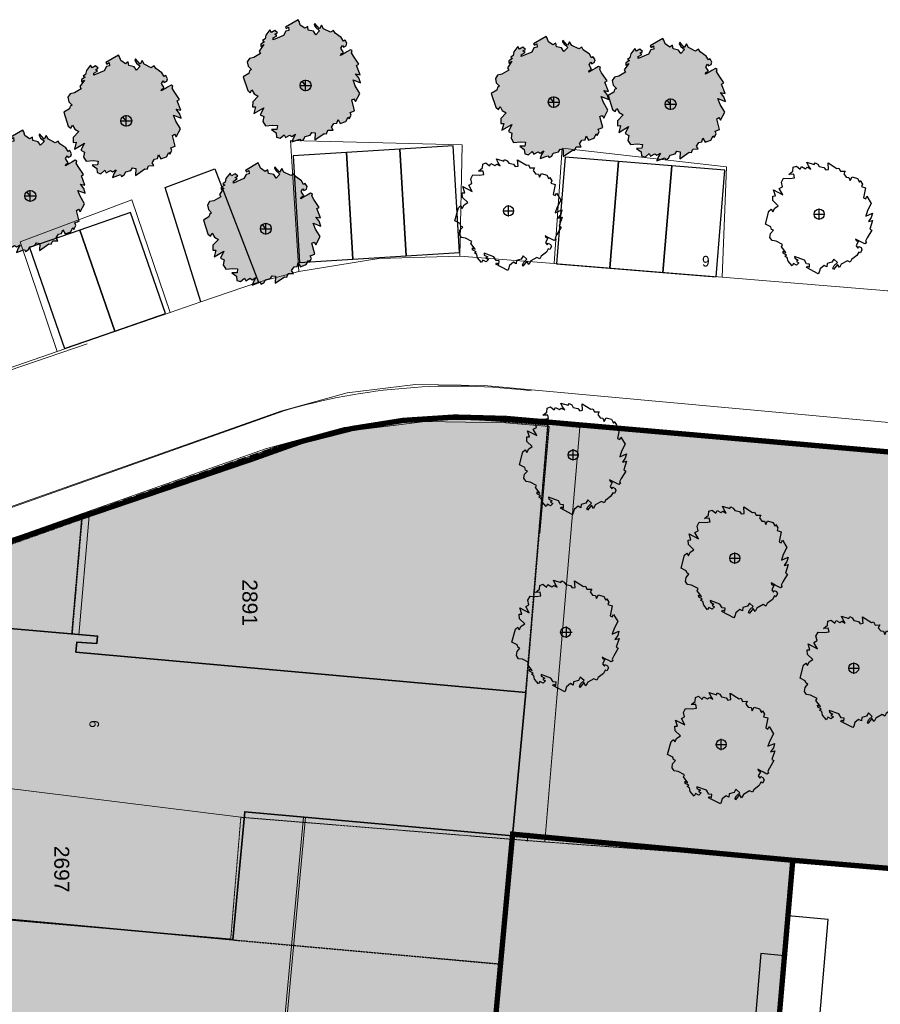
# Model space of a CAD drawing. Extents: x -1000932 to 2054797, y 285738 to 764020.
# Tile 252 of 256: x -210832 to -170574, y 563585 to 609661. Entities that reach past the tile are written whole.
import ezdxf

# ---------------------------------------------------------------- set-up
doc = ezdxf.new("R2010")
doc.units = 0
doc.header["$MEASUREMENT"] = 0
doc.linetypes.add('DASHDOT', pattern=[1, 0.5, -0.25, 0, -0.25])
doc.linetypes.add('DASHED', pattern=[0.75, 0.5, -0.25])
doc.layers.get('0').update_dxf_attribs({"color": 1, "linetype": 'CONTINUOUS'})
for name, color, linetype in [('--schets', 3, 'CONTINUOUS'), ('--schets pp', 1, 'CONTINUOUS'), ('-boom', 8, 'CONTINUOUS'), ('-boom beschermd', 82, 'CONTINUOUS'), ('31.', 7, 'CONTINUOUS'), ('A-0010--', 4, 'CONTINUOUS'), ('A-0900-TERREIN', 14, 'CONTINUOUS'), ('bomen', 1, 'CONTINUOUS')]:
    doc.layers.add(name, color=color, linetype=linetype)
for name, color, linetype, lineweight in [('B14', 1, 'CONTINUOUS', 30), ('T03', 84, 'CONTINUOUS', 0), ('V00', 7, 'CONTINUOUS', 0), ('Z09', 7, 'CONTINUOUS', 0)]:
    doc.layers.add(name, color=color, linetype=linetype, lineweight=lineweight)
doc.styles.add('JK-T', font='arial.ttf', dxfattribs={"width": 0.9})
doc.styles.get("Standard").update_dxf_attribs({"font": 'romans.shx'})

# ---------------------------------------------------------------- blocks, each defined once
blk = doc.blocks.new('UNNAMED')
at = {"color": 0}
for p, q in [((-0.5, 0), (0.5, 0)), ((0, -0.5), (0, 0.5))]:
    blk.add_line(p, q, dxfattribs=at)
blk = doc.blocks.new('boom')
at = {"layer": '31.', "color": 7, "linetype": 'Continuous'}
for points in [[(2251.80828051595, -1106.205926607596), (2173.887591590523, -1256.205493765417), (2210.303128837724, -1343.212250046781), (2134.01737931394, -1385.236413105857), (1982.216964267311, -1306.337424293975), (1885.793354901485, -1256.224297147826), (1703.603915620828, -1161.53094182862), (1724.220932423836, -1226.642753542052), (1831.338077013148, -1282.37241938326), (1731.107258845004, -1475.215363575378), (1810.449942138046, -1584.490554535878), (1849.428164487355, -1509.532590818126), (1958.351373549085, -1566.126334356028), (1999.960998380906, -1669.427246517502), (1927.535710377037, -1808.721166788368), (1852.517681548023, -1769.750629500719), (1768.989292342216, -1930.443442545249), (1515.964705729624, -2124.603458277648), (1454.715516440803, -2242.457359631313), (1326.085039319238, -2175.658874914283), (1036.296854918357, -2338.137602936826), (950.0803199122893, -2501.971368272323), (853.4300944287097, -2351.874397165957), (666.8589403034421, -2590.471371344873), (645.5920018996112, -2521.459279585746), (705.7373041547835, -2405.746017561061), (860.2430165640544, -2260.136272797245), (685.7817176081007, -2098.250700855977), (594.7287687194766, -2252.751059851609), (372.3060847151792, -2314.09832386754), (359.0236219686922, -2470.538109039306), (230.4509567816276, -2403.702663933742), (44.46268121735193, -2552.023372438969), (-0.947729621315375, -2709.492246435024), (-39.97943810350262, -2784.51713332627), (-597.1746060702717, -2494.899703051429), (-563.7541439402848, -2430.59817462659), (-456.5828730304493, -2486.320026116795), (-448.8926459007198, -2340.571254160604), (-589.0511153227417, -2322.190292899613), (-690.7442434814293, -2146.840910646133), (-1147.19952013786, -1977.583268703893), (-1137.773566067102, -2064.195474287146), (-977.0207761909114, -2147.749738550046), (-1064.44396277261, -2211.208338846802), (-946.5297172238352, -2272.451776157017), (-1056.263172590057, -2378.752786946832), (-1206.295684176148, -2300.781599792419), (-1267.571476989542, -2418.669929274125), (-1453.753130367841, -2197.96488541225), (-1493.066052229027, -2035.121278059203), (-1602.439628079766, -1967.644271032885), (-1523.534554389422, -1910.356782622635), (-1684.259961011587, -1826.82816559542), (-1690.826643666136, -1726.013215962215), (-1560.296378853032, -1794.106256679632), (-1765.85499384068, -1521.307316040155), (-1715.74770695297, -1424.856922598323), (-2015.770382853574, -1268.879820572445), (-2204.38651482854, -1238.911540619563), (-2304.670585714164, -1091.528656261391), (-2274.736274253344, -902.9164417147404), (-2142.746676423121, -753.7808347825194), (-2228.485123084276, -709.2262538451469), (-2266.297799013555, -594.2808795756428), (-2512.727176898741, -466.1631036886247), (-2347.774639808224, 138.9603937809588), (-2242.753754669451, 236.2958245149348), (-2168.968191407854, 116.3050894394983), (-2079.855939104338, 287.7469081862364), (-1914.390939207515, 396.6484921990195), (-2159.162320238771, 632.7459877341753), (-2173.146963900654, 848.692170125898), (-2048.015596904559, 851.4008923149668), (-2137.499847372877, 1135.897056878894), (-1701.209176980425, 908.3335933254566), (-1863.818897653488, 1204.585402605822), (-1715.713569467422, 1285.889265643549), (-1764.518872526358, 1496.275491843), (-1667.032586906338, 1683.306273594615), (-1366.868504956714, 1667.519393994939), (-1155.708429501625, 1699.277924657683), (-1190.879303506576, 1867.275065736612), (-1412.43674064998, 1859.967295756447), (-1225.537870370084, 2010.017902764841), (-1211.815051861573, 2193.478551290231), (-1059.70369904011, 2250.533744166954), (-889.1232609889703, 2107.382555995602), (-827.8782579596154, 2225.265453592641), (-643.9286475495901, 2129.643180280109), (-556.5404370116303, 2193.125344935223), (-395.7491250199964, 2109.577628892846), (-496.0681719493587, 2256.984077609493), (-568.9489074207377, 2430.958846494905), (-230.3545297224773, 2323.012531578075), (-185.8318856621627, 2408.773994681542), (-67.94424363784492, 2347.496129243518), (5.775274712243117, 2227.525459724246), (226.5480552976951, 2180.836944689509), (305.8248332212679, 2071.58085274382), (441.2807912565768, 2096.433503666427), (417.3459203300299, 2397.702575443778), (830.8054949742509, 2138.941381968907), (922.993691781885, 2159.116191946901), (996.295911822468, 2012.128974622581), (1217.841430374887, 2019.464624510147), (1151.039446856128, 1890.865216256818), (1262.043796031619, 1737.899254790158), (1393.285145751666, 1724.148071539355), (1450.313874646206, 1572.001324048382), (1539.426126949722, 1743.443142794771), (1786.763878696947, 1669.339513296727), (1886.634697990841, 1494.912051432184), (1925.631290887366, 1569.961469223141), (2020.362428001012, 1411.834044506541)], [(2020.362428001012, 1411.834044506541), (1980.268502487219, 1295.998359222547), (2174.275552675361, 1236.508194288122), (2080.48679799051, 768.0988398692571), (2176.937790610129, 717.960065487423), (2238.186700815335, 835.8158999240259), (2438.329387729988, 502.2257036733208), (2264.97943182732, 169.8100759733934), (2179.532251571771, -88.69085307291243), (2492.516642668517, 49.20364684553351), (2437.501084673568, -157.9729910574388), (2305.214954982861, -344.5843578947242), (2498.067593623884, -295.2585980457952), (2366.214191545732, -702.9093504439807), (2462.630068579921, -753.023593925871), (2251.80828051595, -1106.205926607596)]]:
    blk.add_lwpolyline(points, dxfattribs=at)
blk.add_circle((0, 0), 234.5930326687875, dxfattribs=at)
blk = doc.blocks.new('Boom2')
at = {"layer": '-boom beschermd', "linetype": 'Continuous', "transparency": 33554559}
h = blk.add_hatch(color=76, dxfattribs=at)
h.dxf.hatch_style = 1
h.paths.add_polyline_path([(2240.141075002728, 1374.766463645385), (2146.682121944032, 1534.056125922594), (2181.519351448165, 1631.045440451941), (2095.917912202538, 1672.609482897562), (1934.719123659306, 1577.977185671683), (1832.328912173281, 1517.874499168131), (1638.855365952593, 1404.301295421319), (1657.686024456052, 1476.504264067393), (1771.432777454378, 1543.341232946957), (1651.219506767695, 1748.129382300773), (1731.645532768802, 1871.831033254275), (1778.392115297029, 1792.229360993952), (1894.065031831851, 1860.110946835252), (1933.653675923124, 1975.169062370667), (1846.796372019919, 2123.085103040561), (1767.132160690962, 2076.341741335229), (1666.942831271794, 2246.987987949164), (1379.934805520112, 2444.611185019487), (1306.472365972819, 2569.766456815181), (1169.873849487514, 2489.639101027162), (844.5268539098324, 2650.628845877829), (741.234987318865, 2824.553776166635), (644.213260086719, 2655.331512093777), (427.2188535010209, 2905.186350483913), (407.8961862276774, 2828.68866730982), (480.0289215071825, 2705.808017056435), (656.815061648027, 2555.612111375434), (475.5552824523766, 2369.160615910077), (367.5066993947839, 2532.626519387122), (121.3562126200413, 2587.048410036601), (98.06576855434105, 2757.006413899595), (-38.46982344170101, 2676.840683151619), (-249.7553960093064, 2828.220939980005), (-308.1654745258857, 2997.497008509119), (-354.9713324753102, 3077.16053464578), (-946.667514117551, 2729.801284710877), (-906.5883834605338, 2661.517821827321), (-792.7790485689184, 2728.347663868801), (-776.1916387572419, 2569.746544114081), (-928.0936730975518, 2541.806113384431), (-1029.189389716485, 2344.748450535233), (-1517.74067203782, 2134.387594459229), (-1512.329084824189, 2229.421383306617), (-1341.616692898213, 2329.634876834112), (-1440.57784236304, 2393.960073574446), (-1315.360074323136, 2467.423198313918), (-1441.07545576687, 2577.239070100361), (-1600.40353582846, 2483.721098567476), (-1673.901557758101, 2608.915045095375), (-1864.634544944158, 2357.613609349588), (-1898.371300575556, 2177.709501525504), (-2013.921585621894, 2097.930107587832), (-1924.599891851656, 2039.85898357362), (-2095.27747223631, 1939.677123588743), (-2096.770641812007, 1829.302558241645), (-1958.169074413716, 1910.944152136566), (-2167.131348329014, 1601.712823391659), (-2107.028276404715, 1499.28745776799), (-2425.625418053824, 1312.213096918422), (-2629.748889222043, 1268.910172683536), (-2730.887056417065, 1102.447633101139), (-2687.611474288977, 898.3238621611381), (-2535.204357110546, 743.0166301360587), (-2626.248974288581, 689.5777892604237), (-2661.040189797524, 562.0246424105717), (-2922.734617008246, 408.3651811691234), (-2708.701920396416, -242.6399843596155), (-2588.630274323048, -342.9390319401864), (-2514.872299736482, -207.8644873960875), (-2407.991054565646, -389.9224308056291), (-2221.322100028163, -499.4450460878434), (-2475.123859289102, -770.8297417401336), (-2478.239149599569, -1007.253103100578), (-2341.545247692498, -1003.168333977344), (-2423.181575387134, -1318.629152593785), (-1959.918396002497, -1045.783964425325), (-2120.690183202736, -1378.183681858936), (-1954.502042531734, -1458.569703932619), (-1995.926428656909, -1690.881553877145), (-1879.03513097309, -1889.479187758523), (-1552.389413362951, -1855.372657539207), (-1320.192255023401, -1878.140929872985), (-1349.123504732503, -2063.437991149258), (-1591.288126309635, -2067.92125562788), (-1378.915912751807, -2221.141272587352), (-1353.618822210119, -2420.555610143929), (-1184.430145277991, -2474.250883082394), (-1006.358195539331, -2308.452764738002), (-932.8954133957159, -2433.639284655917), (-737.5511586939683, -2318.951755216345), (-638.6248207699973, -2383.30858549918), (-467.8850867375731, -2283.094792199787), (-569.0541594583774, -2449.58892250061), (-638.7877225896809, -2643.521321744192), (-275.3988389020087, -2506.685487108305), (-221.9948095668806, -2597.761737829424), (-96.80472623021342, -2524.267664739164), (-23.1128969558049, -2389.217284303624), (215.1559547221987, -2325.851315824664), (295.5119293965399, -2202.173871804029), (444.7190316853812, -2221.672086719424), (435.5481258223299, -2551.753402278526), (872.1380053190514, -2246.143979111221), (973.8677015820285, -2262.975032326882), (1045.584046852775, -2098.460163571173), (1287.745105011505, -2094.008190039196), (1207.618091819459, -1957.440921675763), (1320.136664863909, -1784.282902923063), (1462.563899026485, -1761.899804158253), (1516.235350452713, -1592.676230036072), (1623.116595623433, -1774.734173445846), (1888.83187087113, -1679.963857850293), (1987.994297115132, -1484.013393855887), (2034.765343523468, -1563.708553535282), (2129.239022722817, -1385.84182941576), (2078.980470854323, -1261.697857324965), (2287.321842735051, -1185.870174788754), (2158.631930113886, -680.039676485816), (2261.060859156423, -619.9053136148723), (2334.527204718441, -745.060542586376), (2534.143883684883, -369.7948894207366), (2326.29700600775, -16.83356961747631), (2218.516478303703, 260.4311739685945), (2567.790882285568, 127.5726252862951), (2496.10785023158, 350.5345326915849), (2341.264198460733, 546.7159466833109), (2554.470749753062, 503.746077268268), (2387.661646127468, 941.138933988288), (2490.055677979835, 1001.249475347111)])
at = {"layer": '-boom beschermd', "linetype": 'Continuous'}
blk.add_lwpolyline([(2240.141075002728, 1374.766463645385), (2146.682121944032, 1534.056125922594), (2181.519351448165, 1631.045440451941), (2095.917912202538, 1672.609482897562), (1934.719123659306, 1577.977185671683), (1832.328912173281, 1517.874499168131), (1638.855365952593, 1404.301295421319), (1657.686024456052, 1476.504264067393), (1771.432777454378, 1543.341232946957), (1651.219506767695, 1748.129382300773), (1731.645532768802, 1871.831033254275), (1778.392115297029, 1792.229360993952), (1894.065031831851, 1860.110946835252), (1933.653675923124, 1975.169062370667), (1846.796372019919, 2123.085103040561), (1767.132160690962, 2076.341741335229), (1666.942831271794, 2246.987987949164), (1379.934805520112, 2444.611185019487), (1306.472365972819, 2569.766456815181), (1169.873849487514, 2489.639101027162), (844.5268539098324, 2650.628845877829), (741.234987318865, 2824.553776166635), (644.213260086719, 2655.331512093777), (427.2188535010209, 2905.186350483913), (407.8961862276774, 2828.68866730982), (480.0289215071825, 2705.808017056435), (656.815061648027, 2555.612111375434), (475.5552824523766, 2369.160615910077), (367.5066993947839, 2532.626519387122), (121.3562126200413, 2587.048410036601), (98.06576855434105, 2757.006413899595), (-38.46982344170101, 2676.840683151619), (-249.7553960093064, 2828.220939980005), (-308.1654745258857, 2997.497008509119), (-354.9713324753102, 3077.16053464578), (-946.667514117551, 2729.801284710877), (-906.5883834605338, 2661.517821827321), (-792.7790485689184, 2728.347663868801), (-776.1916387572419, 2569.746544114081), (-928.0936730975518, 2541.806113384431), (-1029.189389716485, 2344.748450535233), (-1517.74067203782, 2134.387594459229), (-1512.329084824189, 2229.421383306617), (-1341.616692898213, 2329.634876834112), (-1440.57784236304, 2393.960073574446), (-1315.360074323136, 2467.423198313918), (-1441.07545576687, 2577.239070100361), (-1600.40353582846, 2483.721098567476), (-1673.901557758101, 2608.915045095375), (-1864.634544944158, 2357.613609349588), (-1898.371300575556, 2177.709501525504), (-2013.921585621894, 2097.930107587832), (-1924.599891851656, 2039.85898357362), (-2095.27747223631, 1939.677123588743), (-2096.770641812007, 1829.302558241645), (-1958.169074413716, 1910.944152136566), (-2167.131348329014, 1601.712823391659), (-2107.028276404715, 1499.28745776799), (-2425.625418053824, 1312.213096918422), (-2629.748889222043, 1268.910172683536), (-2730.887056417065, 1102.447633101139), (-2687.611474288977, 898.3238621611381), (-2535.204357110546, 743.0166301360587), (-2626.248974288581, 689.5777892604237), (-2661.040189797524, 562.0246424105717), (-2922.734617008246, 408.3651811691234), (-2708.701920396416, -242.6399843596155), (-2588.630274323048, -342.9390319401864), (-2514.872299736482, -207.8644873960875), (-2407.991054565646, -389.9224308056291), (-2221.322100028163, -499.4450460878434), (-2475.123859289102, -770.8297417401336), (-2478.239149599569, -1007.253103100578), (-2341.545247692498, -1003.168333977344), (-2423.181575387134, -1318.629152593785), (-1959.918396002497, -1045.783964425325), (-2120.690183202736, -1378.183681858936), (-1954.502042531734, -1458.569703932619), (-1995.926428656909, -1690.881553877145), (-1879.03513097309, -1889.479187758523), (-1552.389413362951, -1855.372657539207), (-1320.192255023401, -1878.140929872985), (-1349.123504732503, -2063.437991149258), (-1591.288126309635, -2067.92125562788), (-1378.915912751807, -2221.141272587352), (-1353.618822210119, -2420.555610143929), (-1184.430145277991, -2474.250883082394), (-1006.358195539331, -2308.452764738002), (-932.8954133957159, -2433.639284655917), (-737.5511586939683, -2318.951755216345), (-638.6248207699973, -2383.30858549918), (-467.8850867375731, -2283.094792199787), (-569.0541594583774, -2449.58892250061), (-638.7877225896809, -2643.521321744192), (-275.3988389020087, -2506.685487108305), (-221.9948095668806, -2597.761737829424), (-96.80472623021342, -2524.267664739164), (-23.1128969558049, -2389.217284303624), (215.1559547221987, -2325.851315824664), (295.5119293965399, -2202.173871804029), (444.7190316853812, -2221.672086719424), (435.5481258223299, -2551.753402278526), (872.1380053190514, -2246.143979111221), (973.8677015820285, -2262.975032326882), (1045.584046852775, -2098.460163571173), (1287.745105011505, -2094.008190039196), (1207.618091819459, -1957.440921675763), (1320.136664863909, -1784.282902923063), (1462.563899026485, -1761.899804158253), (1516.235350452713, -1592.676230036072), (1623.116595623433, -1774.734173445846), (1888.83187087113, -1679.963857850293), (1987.994297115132, -1484.013393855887), (2034.765343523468, -1563.708553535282), (2129.239022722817, -1385.84182941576), (2078.980470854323, -1261.697857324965), (2287.321842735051, -1185.870174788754), (2158.631930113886, -680.039676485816), (2261.060859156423, -619.9053136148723), (2334.527204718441, -745.060542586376), (2534.143883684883, -369.7948894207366), (2326.29700600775, -16.83356961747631), (2218.516478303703, 260.4311739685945), (2567.790882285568, 127.5726252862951), (2496.10785023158, 350.5345326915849), (2341.264198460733, 546.7159466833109), (2554.470749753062, 503.746077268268), (2387.661646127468, 941.138933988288), (2490.055677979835, 1001.249475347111)], close=True, dxfattribs=at)
blk.add_lwpolyline([(0, 0), (-162.9241695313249, 195.9990656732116)], dxfattribs=at)
blk.add_circle((0, 0), 254.8723577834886, dxfattribs=at)
blk = doc.blocks.new('bomen')
at = {"layer": '--schets', "linetype": 'Continuous'}
for p in [(71352.99999976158, -21954), (82963, -22734), (88426, -22832), (62963, -23612), (58476, -27124), (69493.99999976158, -28660.0000000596)]:
    blk.add_blockref('Boom2', p, dxfattribs=at)
at = {"layer": '-boom', "linetype": 'Continuous'}
for p in [(80850, -27825), (95377, -27978), (83868.99999976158, -39245), (91429, -44075), (83518.38644565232, -47540.00000005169), (96993.99999976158, -49220.0000000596), (90798.99999976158, -52790.0000000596)]:
    blk.add_blockref('boom', p, dxfattribs=at)
at = {"layer": 'bomen', "xscale": 531.2874016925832, "yscale": 531.2874016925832, "zscale": 531.2874016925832}
for p in [(71352.99999976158, -21954), (82963, -22734), (88426, -22832), (62963, -23612), (58476, -27124), (80850, -27825), (95377, -27978), (69493.99999976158, -28660.0000000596), (83868.99999976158, -39245), (91429, -44075), (83554, -47540.0000000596), (96993.99999976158, -49220.0000000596), (90798.99999976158, -52790.0000000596)]:
    blk.add_blockref('UNNAMED', p, dxfattribs=at)
blk = doc.blocks.new('eigendomssituatie')
at = {"layer": '--schets pp', "linetype": 'Continuous', "transparency": 33554495}
h = blk.add_hatch(color=72, dxfattribs=at)
h.dxf.hatch_style = 1
edge = h.paths.add_edge_path()
edge.add_line((-4176.73854586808, 36691.06924980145), (18463.26145401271, 34709.06924984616))
edge.add_arc((17095.50999903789, 29904.28082499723), 4995.671711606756, -8.030102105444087, 74.11024197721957, ccw=False)
edge.add_line((22042.19821628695, 29206.41871005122), (21519.26145413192, 23075.06924982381))
edge.add_line((21519.26145413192, 23075.06924982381), (20841.66028853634, 15037.05444403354))
edge.add_line((20841.66028853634, 15037.05444403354), (9221.227534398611, 16016.65189056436))
edge.add_line((9221.227534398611, 16016.65189056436), (-3884.161830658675, 17236.71420983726))
edge.add_line((-3884.161830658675, 17236.71420983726), (-5436.461187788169, 504.3732174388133))
edge.add_line((-5436.461187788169, 504.3732174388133), (0.01009560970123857, -0.01570527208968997))
edge.add_line((0.01009560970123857, -0.01570527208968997), (-2500.443734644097, -26949.25618684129))
edge.add_line((-2500.443734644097, -26949.25618684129), (-6846.575806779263, -26546.03876589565))
edge.add_line((-6846.575806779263, -26546.03876589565), (-6942.65260836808, -27581.58700016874))
edge.add_line((-6942.65260836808, -27581.58700016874), (-9441.92006868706, -27349.73178386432))
edge.add_line((-9441.92006868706, -27349.73178386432), (-9345.841399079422, -26314.14745333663))
edge.add_line((-9345.841399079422, -26314.14745333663), (-13692.1799018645, -25910.91512983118))
edge.add_line((-13692.1799018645, -25910.91512983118), (-13547.04518649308, -23805.32137516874))
edge.add_line((-13547.04518649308, -23805.32137516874), (-35801.37771154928, -21685.47999814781))
edge.add_line((-35801.37771154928, -21685.47999814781), (-39085.49633917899, -21480.62403194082))
edge.add_line((-39085.49633917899, -21480.62403194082), (-35449.19473665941, 20057.36991770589))
edge.add_line((-35449.19473665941, 20057.36991770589), (-40995.94876814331, 20385.16075669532))
edge.add_line((-40995.94876814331, 20385.16075669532), (-40395.08653578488, 23168.33528979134))
edge.add_arc((-32072.55263851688, 19913.76534113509), 8936.262978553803, 110.35386289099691, 158.6417595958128, ccw=False)
edge.add_line((-35180.73854598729, 28292.06924983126), (-16026.04323336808, 34806.76749201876))
edge.add_arc((-6099.484764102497, 10583.2012472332), 26178.57377053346, 85.78798549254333, 112.28329390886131, ccw=False)
h = blk.add_hatch(color=140, dxfattribs=at)
h.dxf.hatch_style = 1
h.paths.add_polyline_path([(9221.227534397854, 16016.65189056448), (-3884.10174863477, 17236.70861642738), (-5436.461187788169, 504.3732174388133), (0.01145413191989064, -0.001062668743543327), (-2500.24679749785, -26949.27923339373), (-6846.575806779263, -26546.03876589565), (-6942.652608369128, -27581.5870001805), (-9441.92006868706, -27349.73178386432), (-9345.843046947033, -26314.16521488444), (-13692.17995209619, -25910.91512517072), (-13541.94952379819, -23750.38774119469), (-24868.32201158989, -22699.74955143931), (-35970.65003817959, -21669.77644995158), (-39085.49633917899, -21480.62403194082), (-35918.73854586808, 15170.89737483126), (-35449.19473665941, 20057.36991770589), (-40995.94876814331, 20385.16075669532), (-45059.55128707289, -52868.35324621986), (-5987.73073336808, -60873.69637516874), (-5391.61354586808, -55499.82137516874), (3604.33176663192, -48873.36825016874)])
at = {"layer": '--schets pp', "color": 72, "linetype": 'Continuous', "const_width": 250}
blk.add_lwpolyline([(-4176.73854586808, 36691.06924980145), (18463.26145401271, 34709.06924984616, -0.3745828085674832), (22042.19821628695, 29206.41871005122), (21519.26145413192, 23075.06924982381), (20841.66028853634, 15037.05444403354), (9221.227534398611, 16016.65189056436), (-3884.161830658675, 17236.71420983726), (-5436.461187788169, 504.3732174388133), (0.01009560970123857, -0.01570527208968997), (-2500.443734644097, -26949.25618684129), (-6846.575806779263, -26546.03876589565), (-6942.65260836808, -27581.58700016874), (-9441.92006868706, -27349.73178386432), (-9345.841399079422, -26314.14745333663), (-13692.1799018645, -25910.91512983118), (-13547.04518649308, -23805.32137516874), (-35801.37771154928, -21685.47999814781), (-39085.49633917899, -21480.62403194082), (-35449.19473665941, 20057.36991770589), (-40995.94876814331, 20385.16075669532), (-40395.08653578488, 23168.33528979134, -0.2138698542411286), (-35180.73854598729, 28292.06924983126), (-16026.04323336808, 34806.76749201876, -0.1161253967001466)], format="xyb", close=True, dxfattribs=at)
at = {"layer": '--schets pp', "color": 140, "linetype": 'Continuous', "const_width": 250}
blk.add_lwpolyline([(9221.227534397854, 16016.65189056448), (-3884.10174863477, 17236.70861642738), (-5436.461187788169, 504.3732174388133), (0.01145413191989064, -0.001062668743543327), (-2500.24679749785, -26949.27923339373), (-6846.575806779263, -26546.03876589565), (-6942.652608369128, -27581.5870001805), (-9441.92006868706, -27349.73178386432), (-9345.843046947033, -26314.16521488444), (-13692.17995209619, -25910.91512517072), (-13541.94952379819, -23750.38774119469), (-24868.32201158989, -22699.74955143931), (-35970.65003817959, -21669.77644995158), (-39085.49633917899, -21480.62403194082), (-35918.73854586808, 15170.89737483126), (-35449.19473665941, 20057.36991770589), (-40995.94876814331, 20385.16075669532), (-45059.55128707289, -52868.35324621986), (-5987.73073336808, -60873.69637516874), (-5391.61354586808, -55499.82137516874), (3604.33176663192, -48873.36825016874)], close=True, dxfattribs=at)

msp = doc.modelspace()

# ---------------------------------------------------------------- hatches: boundary and pattern name
at = {"linetype": 'Continuous'}
h = msp.add_hatch(color=252, dxfattribs=at)
h.dxf.hatch_style = 1
h.paths.add_polyline_path([(-218811.726151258, 581018.9308312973), (-211762.749588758, 580408.7609094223), (-211738.702713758, 580757.8507531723), (-212595.733963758, 580955.9230187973), (-212568.749588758, 581275.0148156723), (-208059.749588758, 580888.8644250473), (-207191.687088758, 580814.9093469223), (-207222.718338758, 580476.7687219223), (-208157.663651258, 580537.7960656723), (-208200.679276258, 580064.5890344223), (-187156.741776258, 578176.9288781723), (-187781.648026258, 571464.4523156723), (-200306.733963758, 572594.8937219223), (-200859.757401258, 566599.7257531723), (-216267.694901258, 568022.1945031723), (-216162.710526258, 569164.6163781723), (-219808.733963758, 569479.7413781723)])

# ---------------------------------------------------------------- linework, layer by layer
at = {"layer": '--schets pp', "ltscale": 200}
for points in [[(-195551.0493496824, 603443.6936576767), (-195244.1490111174, 598453.1213275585), (-192748.8628460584, 598606.571496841), (-193055.7631845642, 603597.1438269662)], [(-193055.7631836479, 603597.143827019), (-192748.8628450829, 598606.5714969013), (-190253.5766800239, 598760.0216661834), (-190560.4770185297, 603750.5939963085)], [(-198046.3355157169, 603290.2434883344), (-197739.435177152, 598299.6711582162), (-195244.1490120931, 598453.1213274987), (-195551.0493505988, 603443.6936576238)], [(-185315.0842976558, 603227.105954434), (-185723.0759394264, 598243.7794730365), (-183231.4126987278, 598039.7836521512), (-182823.4210568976, 603023.1101335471)], [(-182823.4210559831, 603023.1101334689), (-183231.4126977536, 598039.7836520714), (-180739.749457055, 597835.7878311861), (-180331.7578152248, 602819.114312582)], [(-180331.7578143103, 602819.1143125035), (-180739.7494560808, 597835.7878311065), (-178248.0862153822, 597631.7920102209), (-177840.094573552, 602615.1184916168)], [(-208014.0037208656, 599812.2484980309), (-206375.5637840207, 595088.3185056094), (-204013.59878781, 595907.5384740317), (-205652.0387245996, 600631.4684664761)], [(-210375.968718, 598993.0285292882), (-208737.5287811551, 594269.0985368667), (-206375.5637849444, 595088.318505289), (-208014.003721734, 599812.2484977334)]]:
    msp.add_lwpolyline(points, close=True, dxfattribs=at)
msp.add_lwpolyline([(-202357.7339638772, 596463.9210656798), (-204025.733963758, 601809.9210656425), (-201703.7339638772, 602682.9210656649), (-199654.733963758, 597379.92106565)], dxfattribs=at)
at = {"color": 4, "linetype": 'Continuous', "lineweight": 35}
msp.add_lwpolyline([(-218811.726151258, 581018.9308312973), (-211762.749588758, 580408.7609094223), (-211738.702713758, 580757.8507531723), (-212595.733963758, 580955.9230187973), (-212568.749588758, 581275.0148156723), (-208059.749588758, 580888.8644250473), (-207191.687088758, 580814.9093469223), (-207222.718338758, 580476.7687219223), (-208157.663651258, 580537.7960656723), (-208200.679276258, 580064.5890344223), (-187156.741776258, 578176.9288781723), (-187781.648026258, 571464.4523156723), (-200306.733963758, 572594.8937219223), (-200859.757401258, 566599.7257531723), (-216267.694901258, 568022.1945031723), (-216162.710526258, 569164.6163781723), (-219808.733963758, 569479.7413781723)], close=True, dxfattribs=at)
at = {"layer": 'A-0010--', "color": 7, "linetype": 'Continuous', "lineweight": 0}
for points in [[(-194238.648026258, 590723.4738000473), (-194441.249588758, 590679.8155969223), (-194643.632401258, 590635.2101281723), (-194845.796463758, 590589.6788781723), (-195047.733963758, 590543.2198937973), (-195249.444901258, 590495.8234094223), (-195450.929276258, 590447.5011437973), (-195652.171463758, 590398.2413781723), (-195853.179276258, 590348.0441125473), (-196053.944901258, 590296.9191125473), (-196254.460526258, 590244.8800500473), (-196454.733963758, 590191.9015344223), (-196654.757401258, 590137.9972375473), (-196854.530838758, 590083.1788781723), (-197054.038651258, 590027.4327844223), (-197253.296463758, 589970.7491906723), (-197452.280838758, 589913.1593469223), (-197650.999588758, 589854.6339562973), (-197849.452713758, 589795.2023156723), (-198047.632401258, 589734.8448937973), (-198245.530838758, 589673.5616906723), (-198443.155838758, 589611.3722375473), (-198640.491776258, 589548.2570031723), (-198837.546463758, 589484.2238000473), (-199034.312088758, 589419.2765344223), (-199230.780838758, 589353.4132531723), (-199426.952713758, 589286.6554406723), (-199622.827713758, 589218.9718469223), (-199818.405838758, 589150.3722375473), (-200013.671463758, 589080.8663781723)], [(-190261.632401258, 590998.6066125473), (-190399.452713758, 591006.9991906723), (-190537.304276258, 591014.0988000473), (-190675.171463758, 591019.9386437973), (-190813.062088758, 591024.4855187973), (-190950.944901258, 591027.7394250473), (-191088.835526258, 591029.7335656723), (-191226.702713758, 591030.4327844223), (-191364.554276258, 591029.8741906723), (-191502.382401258, 591028.0206750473), (-191640.163651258, 591024.8956750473), (-191777.898026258, 591020.4777062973), (-191915.569901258, 591014.7999719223), (-192053.179276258, 591007.8507531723), (-192190.718338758, 590999.6183312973), (-192328.163651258, 590990.1046594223), (-192465.515213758, 590979.3195031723), (-192602.773026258, 590967.2745812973), (-192739.921463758, 590953.9366906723), (-192876.944901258, 590939.3468469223), (-193013.835526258, 590923.4659875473), (-193150.601151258, 590906.3253625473), (-193287.210526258, 590887.9113000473), (-193423.671463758, 590868.2257531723), (-193559.960526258, 590847.2706750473), (-193696.077713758, 590825.0538781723), (-193832.015213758, 590801.5558312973), (-193967.765213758, 590776.7960656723), (-194103.312088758, 590750.7648156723), (-194238.648026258, 590723.4738000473)]]:
    msp.add_lwpolyline(points, dxfattribs=at)
at = {"layer": 'A-0010--', "color": 14, "linetype": 'DASHDOT', "lineweight": 13}
for points in [[(-188273.648026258, 590873.5382531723), (-190261.632401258, 590998.6066125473)], [(-186284.624588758, 590750.4523156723), (-188273.648026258, 590873.5382531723)], [(-184626.593338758, 590579.4425500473), (-186284.624588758, 590750.4523156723)], [(-200013.671463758, 589080.8663781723), (-206979.733963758, 586618.9816125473)], [(-206979.733963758, 586618.9816125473), (-218878.702713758, 582400.4542687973)], [(-200487.741776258, 572337.7765344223), (-200960.608963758, 566637.7374719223)], [(-200487.741776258, 572337.7765344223), (-190314.733963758, 571511.5148156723)], [(-190314.733963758, 571511.5148156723), (-187836.640213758, 571310.4249719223), (-186261.694901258, 571182.3390344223)], [(-186261.694901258, 571182.3390344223), (-174668.546463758, 570328.0655969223)], [(-200960.608963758, 566637.7374719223), (-216376.733963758, 567962.2023156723), (-216288.726151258, 568833.5421594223)]]:
    msp.add_lwpolyline(points, dxfattribs=at)
at = {"layer": 'A-0900-TERREIN', "color": 14, "linetype": 'Continuous', "lineweight": 13}
for points in [[(-207682.589432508, 594491.7804406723), (-231321.999588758, 586408.7491906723)], [(-186121.288651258, 590705.4366906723), (-187156.741776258, 578176.9366906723)], [(-199088.999588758, 589572.7804406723), (-207909.069901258, 586486.9991906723), (-208385.679276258, 580917.0773156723)], [(-199070.319901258, 554953.9601281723), (-197457.558182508, 572337.4913781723)]]:
    msp.add_lwpolyline(points, dxfattribs=at)
for points in [[(-186899.999588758, 592291.7804406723, 0.1034367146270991), (-198471.999588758, 591361.7804406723)], [(-198471.999588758, 591361.7804406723), (-219308.999588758, 583958.7804406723, 0.3252451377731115), (-226411.997635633, 574135.7804406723), (-227111.999588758, 560602.7804406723), (-227914.999588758, 559083.7804406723), (-228046.999588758, 555824.7804406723), (-227549.999588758, 554612.7804406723), (-228048.999588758, 546438.7804406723), (-228048.999588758, 546438.7804406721), (-228545.9995887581, 540316.7804406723), (-228545.999588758, 540316.7804406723), (-229103.8874177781, 531197.926864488), (-224111.2641416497, 530926.4258098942), (-225197.2683600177, 510955.9327049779), (-230189.8916361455, 511227.4337595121), (-231607.999588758, 487040.7804406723), (-231984.999588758, 477392.7804406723), (-214526.999588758, 474405.7804406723), (-199418.999588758, 472192.7804406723), (-199255.679276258, 472942.7804406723), (-193108.640213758, 471481.0929406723), (-190938.608963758, 470963.9054406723)], [(-198471.999588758, 591361.7804406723), (-219308.999588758, 583958.7804406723, 0.3252451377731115), (-226411.997635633, 574135.7804406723), (-227111.999588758, 560602.7804406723), (-227369.5945488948, 557017.7083274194), (-227549.999588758, 554612.7804406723), (-227549.999588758, 554612.7804406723), (-228048.999588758, 546438.7804406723), (-228367.7864387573, 543593.9357442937), (-228472.4003329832, 541670.1945484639), (-228545.999588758, 540316.7804406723), (-229027.999588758, 532296.7804406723), (-229087.803295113, 531197.0522028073), (-230350.910574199, 508265.2496497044), (-230507.999588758, 505842.7804406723), (-231607.999588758, 487040.7804406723), (-231984.999588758, 477392.7804406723), (-214526.999588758, 474405.7804406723), (-199418.999588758, 472192.7804406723), (-199255.679276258, 472942.7804406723), (-193108.640213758, 471481.0929406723), (-190938.608963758, 470963.9054406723)], [(-186121.288651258, 590705.4366906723), (-187778.999588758, 590834.7491906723, 0.1070059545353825), (-199088.999588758, 589572.7804406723)]]:
    msp.add_lwpolyline(points, format="xyb", dxfattribs=at)
at = {"layer": 'A-0900-TERREIN', "color": 4, "linetype": 'DASHED', "lineweight": 35}
msp.add_lwpolyline([(-208385.679276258, 580917.0773156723), (-207909.069901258, 586486.9991906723), (-199088.999588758, 589572.7804406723, -0.1031784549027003), (-188273.648026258, 590873.5304406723), (-186121.288651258, 590705.4366906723), (-187156.741776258, 578176.9366906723)], format="xyb", dxfattribs=at)
at = {"layer": 'A-0900-TERREIN', "color": 8, "linetype": 'Continuous', "lineweight": 13}
msp.add_lwpolyline([(-218811.726151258, 581018.9308312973), (-211762.749588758, 580408.7609094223), (-211738.702713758, 580757.8507531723), (-212595.733963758, 580955.9230187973), (-212568.749588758, 581275.0148156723), (-208059.749588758, 580888.8644250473), (-207191.687088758, 580814.9093469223), (-207222.718338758, 580476.7687219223), (-208157.663651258, 580537.7960656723), (-208200.679276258, 580064.5890344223), (-187156.741776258, 578176.9288781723), (-187781.648026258, 571464.4523156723), (-200306.733963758, 572594.8937219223), (-200859.757401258, 566599.7257531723), (-216267.694901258, 568022.1945031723), (-216162.710526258, 569164.6163781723), (-219808.733963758, 569479.7413781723)], close=True, dxfattribs=at)
at = {"layer": 'A-0900-TERREIN', "color": 172, "linetype": 'DASHED', "lineweight": 25}
for points in [[(-187781.648026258, 571464.4523156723), (-188334.671463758, 565469.2843469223)], [(-200859.757401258, 566599.7257531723), (-188334.671463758, 565469.2843469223)]]:
    msp.add_lwpolyline(points, dxfattribs=at)
at = {"layer": 'A-0900-TERREIN', "color": 4, "linetype": 'DASHED', "lineweight": 35}
msp.add_lwpolyline([(-187781.648026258, 571464.4523156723), (-174668.546463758, 570328.0616906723)], dxfattribs=at)
at = {"layer": 'B14', "flags": 128}
msp.add_lwpolyline([(-173588.7339638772, 560821.9210656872), (-173018.733963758, 567557.9210656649), (-174891.7339638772, 567719.9210656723), (-175052.733963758, 565860.9210656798), (-176158.7339638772, 565956.9210656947), (-176589.733963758, 560987.9210656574), (-173588.7339638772, 560821.9210656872)], dxfattribs=at)
at = {"layer": 'T03', "flags": 128}
for points in [[(-199262.733963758, 589382.9210656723), (-195616.548396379, 590386.1497606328), (-191864.9247011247, 590862.0243827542), (-188083.733963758, 590800.9210656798)], [(-186501.7519404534, 585614.5413558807), (-186062.733963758, 590623.9210656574), (-188083.733963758, 590800.9210656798)], [(-199262.733963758, 589382.9210656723), (-207581.7339638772, 586444.92106565), (-208059.733963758, 580851.9210656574)], [(-163546.733963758, 569387.9210656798), (-180632.9649848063, 570828.2829380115)]]:
    msp.add_lwpolyline(points, dxfattribs=at)
at = {"layer": 'V00', "flags": 128}
for points in [[(-190247.7339638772, 598589.9210656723), (-190136.7339638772, 603802.9210656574), (-198169.7339638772, 604009.9210656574), (-197778.7339638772, 597881.9210656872)], [(-177968.733963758, 597608.9210656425), (-177761.7339638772, 602779.9210656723), (-185448.733963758, 603648.9210656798), (-185834.733963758, 598252.9210656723)], [(-203793.7339638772, 595965.9210656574), (-205579.733963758, 601226.9210656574), (-210804.7339638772, 599263.9210656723), (-209075.7339638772, 594133.9210656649)], [(-190247.7339638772, 598589.9210656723), (-194036.9231694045, 598487.9032789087), (-197778.7339638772, 597881.9210656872)], [(-185834.733963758, 598252.9210656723), (-190247.7339638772, 598589.9210656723)], [(-177968.733963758, 597608.9210656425), (-185834.733963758, 598252.9210656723)], [(-197778.7339638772, 597881.9210656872), (-199654.733963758, 597379.92106565)], [(-177968.733963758, 597608.9210656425), (-170220.7339638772, 596973.9210656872), (-168870.733963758, 595348.9210656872), (-165125.7339638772, 594973.9210656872), (-163540.733963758, 596298.9210656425), (-158468.733963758, 595855.9210656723)], [(-202357.7339638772, 596463.9210656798), (-199654.733963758, 597379.92106565)], [(-202357.7339638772, 596463.9210656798), (-203793.7339638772, 595965.9210656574)], [(-203793.7339638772, 595965.9210656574), (-209075.7339638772, 594133.9210656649)], [(-209075.7339638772, 594133.9210656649), (-212820.7339638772, 592834.9210656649)], [(-198609.7339638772, 591342.9210656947), (-195507.5844263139, 592195.5837316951), (-192315.3589127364, 592595.6607805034), (-189098.7339638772, 592534.9210656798)], [(-189098.7339638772, 592534.9210656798), (-166410.733963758, 590473.9210656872)], [(-219390.733963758, 583993.92106565), (-198609.7339638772, 591342.9210656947)], [(-199329.733963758, 589571.9210656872), (-195656.0522355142, 590582.0870031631), (-191876.2751041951, 591061.3129414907), (-188066.733963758, 590999.9210656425)], [(-188066.733963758, 590999.9210656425), (-165426.7339638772, 589017.9210656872)], [(-185704.710526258, 577923.7765344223), (-184626.593338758, 590579.4425500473)], [(-219070.7339638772, 582600.9210656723), (-199329.733963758, 589571.9210656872)], [(-185704.710526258, 577923.7765344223), (-186261.694901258, 571182.3390344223)], [(-215714.757401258, 574223.4523156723), (-200487.741776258, 572337.7765344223)], [(-198970.097245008, 557116.7413781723), (-197557.132401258, 572346.7335656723)], [(-187573.452713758, 571396.0382531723), (-187564.835526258, 571495.6671594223)], [(-187569.140213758, 571445.8624719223), (-186572.858963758, 571359.6984094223)], [(-187088.233963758, 571203.5226281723), (-187053.773026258, 571602.0382531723)], [(-186577.171463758, 571309.8859094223), (-186568.554276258, 571409.5148156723)], [(-180285.663651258, 505435.4835656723), (-174668.546463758, 570328.0616906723)]]:
    msp.add_lwpolyline(points, dxfattribs=at)

# ---------------------------------------------------------------- block references
at = {"layer": '--schets pp', "linetype": 'Continuous'}
for name, p in [('bomen', (-268811.4872442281, 628537.4795213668)), ('eigendomssituatie', (-183889.9954178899, 554308.851815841))]:
    msp.add_blockref(name, p, dxfattribs=at)

# ---------------------------------------------------------------- texts
at = {"layer": 'A-0010--', "color": 7, "linetype": 'Continuous', "char_height": 702, "attachment_point": 7, "rotation": 270, "line_spacing_factor": 0.9333333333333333}
for s, insert in [('{\\fArial|b0|i0|c12|p0;2891}', (-200423.569901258, 583474.7179406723)), ('{\\fArial|b0|i0|c12|p0;2697}', (-209224.569901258, 571000.7179406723))]:
    msp.add_mtext(s, dxfattribs=dict(at, insert=insert))
at = {"layer": 'A-0900-TERREIN', "color": 7, "linetype": 'Continuous', "insert": (-207576.999588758, 576875.7804406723), "char_height": 450, "attachment_point": 7, "rotation": 270, "line_spacing_factor": 0.9333333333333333}
msp.add_mtext('{\\fArial|b0|i0|c12|p0;6}', dxfattribs=at)
at = {"layer": 'Z09', "style": 'JK-T', "width": 0.9}
msp.add_text('9', height=500, dxfattribs=at).set_placement((-178911.8599423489, 598109.4325250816))

doc.saveas('drawing.dxf')
